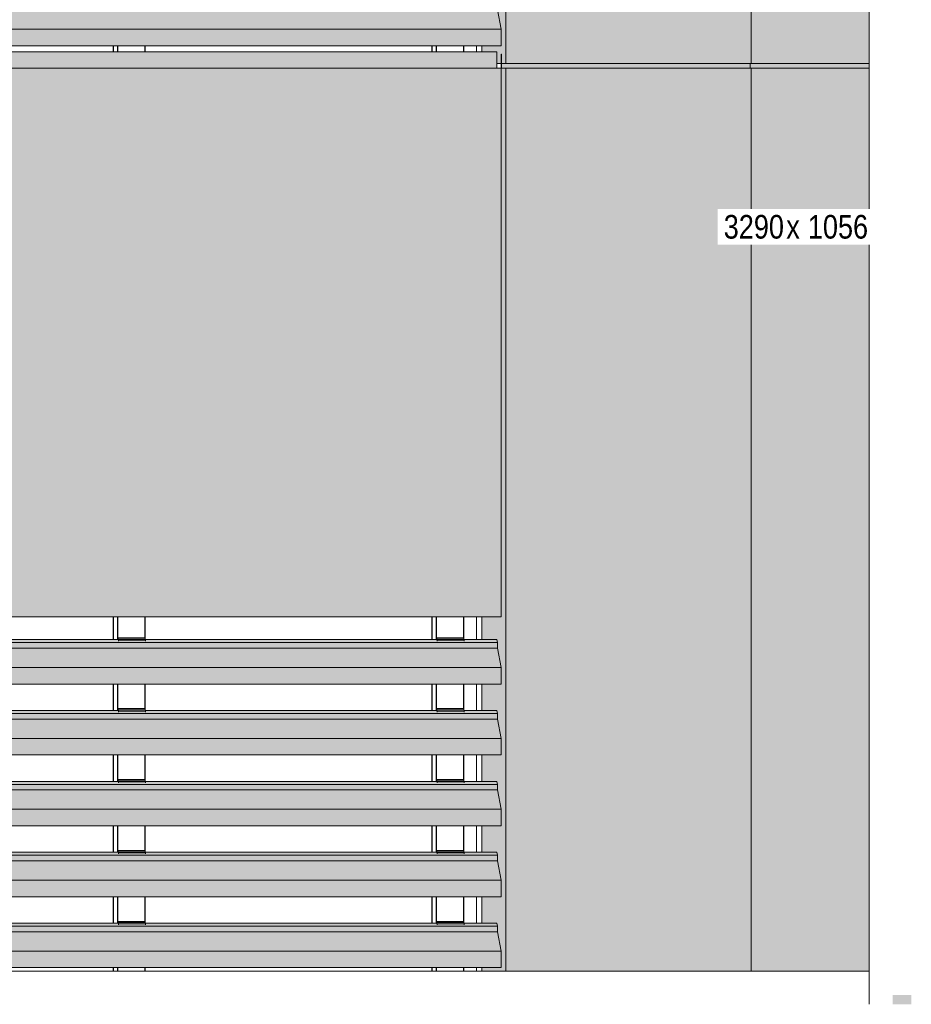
# Model space of a CAD drawing. Header units: millimetres. Extents: x 4014441 to 4046114, y 2378 to 8335946.
# Tile 21 of 71: x 4021518 to 4023405, y 106225 to 108308. Entities that reach past the tile are written whole.
import ezdxf

# ---------------------------------------------------------------- set-up
doc = ezdxf.new("R2010")
doc.units = ezdxf.units.MM
for name, color, linetype, lineweight in [('Марки по нескольким категориям', 7, 'Continuous', 9), ('Обобщенные модели', 7, 'Continuous', 18), ('Типовые аннотации', 7, 'Continuous', 18), ('Элементы узлов', 7, 'Continuous', 18)]:
    doc.layers.add(name, color=color, linetype=linetype, lineweight=lineweight)
doc.styles.add('Arial Narrow', font='ARIALN.TTF', dxfattribs={"height": 50})

# ---------------------------------------------------------------- blocks, each defined once
blk = doc.blocks.new('HILTI_s_Композит_тип_Ко - Тип КоБ D2-21034063-Корпус 1_ Фрагмент 4_ Схема раскладки облицовки')
at = {"layer": 'Обобщенные модели', "true_color": 0xf7fbf5}
for points in [[(4019632.4, 107045.4), (4019641.5, 107045.4), (4019641.5, 108205.4), (4019632.4, 108205.4), (4019632.4, 108240.4), (4019631.7, 108240.4), (4019631.7, 108201.4), (4019635.1, 108201.4), (4019635.1, 107135.4), (4019640.8, 107135.4), (4019640.8, 107049.4), (4019632.4, 107049.4)], [(4022474.4, 108205.4), (4022527.7, 108205.4), (4022527.7, 108240.4), (4019632.4, 108240.4), (4019632.4, 108205.4), (4022402.8, 108205.4)], [(4021114.5, 107045.4), (4022536.8, 107045.4), (4022536.8, 108205.4), (4019641.5, 108205.4), (4019641.5, 107045.4), (4020971.3, 107045.4)]]:
    blk.add_hatch(color=7, dxfattribs=at).paths.add_polyline_path(points)
at = {"layer": 'Обобщенные модели'}
for p, q in [((4019632.4, 108240.4), (4019631.7, 108240.4)), ((4019632.4, 108205.4), (4019632.4, 108240.4)), ((4019632.4, 108240.4), (4022527.7, 108240.4)), ((4022527.7, 108240.4), (4022527.7, 108205.4)), ((4019631.7, 108215.4), (4019631.7, 108205.4)), ((4019631.7, 108201.4), (4019635.1, 108201.4)), ((4019641.5, 108205.4), (4019632.4, 108205.4)), ((4019635.1, 108201.4), (4019635.1, 107135.4)), ((4019641.5, 107045.4), (4019641.5, 108205.4)), ((4019641.5, 108205.4), (4022536.8, 108205.4)), ((4022536.8, 108205.4), (4022536.8, 107045.4)), ((4019635.1, 107135.4), (4019640.8, 107135.4)), ((4019640.8, 107135.4), (4019640.8, 107049.4)), ((4019640.8, 107049.4), (4019632.4, 107049.4)), ((4019632.4, 107049.4), (4019632.4, 107045.4)), ((4019632.4, 107045.4), (4019641.5, 107045.4)), ((4019641.5, 107045.4), (4022536.8, 107045.4))]:
    blk.add_line(p, q, dxfattribs=at)
blk = doc.blocks.new('Корп2_Кассета выпуклая - Корп2_Кассета выпуклая_Цвет DESIGN D2-21032864-Корпус 1_ Фрагмент 4_ Схема раскладки облицовки')
at = {"layer": 'Обобщенные модели', "true_color": 0xf7fbf5}
for points in [[(4022527.7, 108215.4), (4022547, 108215.4), (4022547, 111505.4), (4022537.5, 111505.4), (4022537.4, 111515.4), (4022537.2, 111515.4), (4022537.2, 111505.4), (4022536.4, 111505.4), (4022536.4, 110345.4), (4022496.1, 110345.4), (4022496.1, 110297), (4022527.9, 110297), (4022529, 110290.7), (4022529, 110278.9), (4022537.3, 110238), (4022537.2, 110203), (4022496.1, 110203), (4022496.1, 110147), (4022527.9, 110147), (4022529, 110140.7), (4022529, 110128.9), (4022537.3, 110088), (4022537.2, 110053), (4022496.1, 110053), (4022496.1, 109997), (4022527.9, 109997), (4022529, 109990.7), (4022529, 109978.9), (4022537.3, 109938), (4022537.2, 109903), (4022496.1, 109903), (4022496.1, 109847), (4022527.9, 109847), (4022529, 109840.7), (4022529, 109828.9), (4022537.3, 109788), (4022537.2, 109753), (4022496.1, 109753), (4022496.1, 109697), (4022527.9, 109697), (4022529, 109690.7), (4022529, 109678.9), (4022537.3, 109638), (4022537.2, 109603), (4022496.1, 109603), (4022496.1, 109547), (4022527.9, 109547), (4022529, 109540.7), (4022529, 109528.9), (4022537.3, 109488), (4022537.2, 109453), (4022496.1, 109453), (4022496.1, 109397), (4022527.9, 109397), (4022529, 109390.7), (4022529, 109378.9), (4022537.3, 109338), (4022537.2, 109303), (4022496.1, 109303), (4022496.1, 109247), (4022527.9, 109247), (4022529, 109240.7), (4022529, 109228.9), (4022537.3, 109188), (4022537.2, 109153), (4022496.1, 109153), (4022496.1, 109097), (4022527.9, 109097), (4022529, 109090.7), (4022529, 109078.9), (4022537.3, 109038), (4022537.2, 109003), (4022496.1, 109003), (4022496.1, 108947), (4022527.9, 108947), (4022529, 108940.7), (4022529, 108928.9), (4022537.3, 108888), (4022537.2, 108853), (4022496.1, 108853), (4022496.1, 108797), (4022527.9, 108797), (4022529, 108790.7), (4022529, 108778.9), (4022537.3, 108738), (4022537.2, 108703), (4022496.1, 108703), (4022496.1, 108647), (4022527.9, 108647), (4022529, 108640.7), (4022529, 108628.9), (4022537.3, 108588), (4022537.2, 108553), (4022496.1, 108553), (4022496.1, 108497), (4022527.9, 108497), (4022529, 108490.7), (4022529, 108478.9), (4022537.3, 108438), (4022537.2, 108403), (4022496.1, 108403), (4022496.1, 108347), (4022527.9, 108347), (4022529, 108340.7), (4022529, 108328.9), (4022537.3, 108288), (4022537.2, 108253), (4022496.1, 108253), (4022496.1, 108240.4), (4022527.7, 108240.4)], [(4022832.3, 108215.4), (4023066.2, 108215.4), (4023066.2, 111505.4), (4022547, 111505.4), (4022547, 108215.4), (4022689.1, 108215.4)], [(4023315.6, 108215.4), (4023315.6, 109268), (4023272.3, 109281.7), (4023315.6, 109295.5), (4023295.9, 109295.5), (4023295.9, 109323.6), (4023315.6, 109323.6), (4023315.6, 111505.4), (4023066.2, 111505.4), (4023066.2, 108215.4)]]:
    blk.add_hatch(color=7, dxfattribs=at).paths.add_polyline_path(points)
at = {"layer": 'Обобщенные модели'}
for p, q in [((4022547, 108215.4), (4022547, 111505.4)), ((4023066.2, 108215.4), (4023066.2, 111503.4)), ((4022496.1, 108240.4), (4022496.1, 108253.1)), ((4022537.5, 108215.4), (4022527.7, 108215.4)), ((4022547, 108215.4), (4022537.5, 108215.4)), ((4023066.2, 108215.4), (4022547, 108215.4)), ((4023315.6, 108215.4), (4023066.2, 108215.4))]:
    blk.add_line(p, q, dxfattribs=at)
blk = doc.blocks.new('Корп2_Кассета выпуклая - Корп2_Кассета выпуклая_Цвет DESIGN D2-V3-Корпус 1_ Фрагмент 4_ Схема раскладки облицовки')
at = {"layer": 'Обобщенные модели', "true_color": 0xf7fbf5}
for points in [[(4022537.3, 106295.5), (4022547, 106295.5), (4022547, 108205.4), (4022537.5, 108205.4), (4022537.5, 108235.4), (4022537.2, 108235.4), (4022537.2, 108205.4), (4022536.8, 108205.4), (4022536.8, 107045.4), (4022496.1, 107045.4), (4022496.1, 106997), (4022527.9, 106997), (4022529, 106990.7), (4022529, 106978.9), (4022537.3, 106938), (4022537.2, 106903), (4022496.1, 106903), (4022496.1, 106847), (4022527.9, 106847), (4022529, 106840.7), (4022529, 106828.9), (4022537.3, 106788), (4022537.2, 106753), (4022496.1, 106753), (4022496.1, 106697), (4022527.9, 106697), (4022529, 106690.7), (4022529, 106678.9), (4022537.3, 106638), (4022537.2, 106603), (4022496.1, 106603), (4022496.1, 106547), (4022527.9, 106547), (4022529, 106540.7), (4022529, 106528.9), (4022537.3, 106488), (4022537.2, 106453), (4022496.1, 106453), (4022496.1, 106397), (4022527.9, 106397), (4022529, 106390.7), (4022529, 106378.9), (4022537.3, 106338), (4022537.2, 106303), (4022496.1, 106303), (4022496.1, 106295.5), (4022537.3, 106295.5)], [(4022546, 108205.4), (4023063.6, 108205.4), (4023063.6, 108215.4), (4022537.5, 108215.4), (4022537.5, 108205.4)], [(4022547, 106295.5), (4023066.2, 106295.5), (4023066.2, 108205.4), (4022547, 108205.4), (4022547, 106321.5)], [(4023063.6, 108205.4), (4023315.6, 108205.4), (4023315.6, 108215.4), (4023063.6, 108215.4)]]:
    blk.add_hatch(color=7, dxfattribs=at).paths.add_polyline_path(points)
h = blk.add_hatch(color=7, dxfattribs=at)
h.paths.add_polyline_path([(4023382.7, 106225.5), (4023404.9, 106225.5), (4023404.9, 106245.5), (4023365.6, 106245.5), (4023365.6, 106225.5)])
h.paths.add_polyline_path([(4023315.6, 106295.5), (4023315.6, 108205.4), (4023066.2, 108205.4), (4023066.2, 106295.5)])
at = {"layer": 'Обобщенные модели'}
for p, q in [((4022537.5, 108235.4), (4022537.2, 108235.4)), ((4022537.2, 108235.4), (4022537.2, 108205.4)), ((4022537.5, 108205.4), (4022537.5, 108235.4)), ((4022537.2, 108205.4), (4022536.8, 108205.4)), ((4022547, 108205.4), (4022537.5, 108205.4)), ((4022547, 106295.5), (4022547, 108205.4)), ((4023066.2, 108205.4), (4022547, 108205.4)), ((4023063.6, 108215.4), (4023063.6, 108205.4)), ((4023066.2, 108203.4), (4023066.2, 108205.4)), ((4023315.6, 108205.4), (4023066.2, 108205.4)), ((4023066.2, 106295.5), (4023066.2, 108203.4)), ((4022496.1, 106997), (4022496.1, 107045.4)), ((4022496.1, 106847), (4022496.1, 106903.1)), ((4022496.1, 106697), (4022496.1, 106753.1)), ((4022496.1, 106547), (4022496.1, 106603.1)), ((4022496.1, 106397), (4022496.1, 106453.1)), ((4022496.1, 106295.5), (4022496.1, 106303.1))]:
    blk.add_line(p, q, dxfattribs=at)
blk = doc.blocks.new('S_Вентрешетки_Профиль внешний - Профиль крепежный-21268553-Корпус 1_ Фрагмент 4_ Схема раскладки облицовки')
at = {"layer": 'Обобщенные модели', "true_color": 0x373f43}
h = blk.add_hatch(color=149, dxfattribs=at)
h.paths.add_polyline_path([(4019638.3, 108301.2), (4019637.9, 108302.5), (4019638.3, 108296.4)])
h.paths.add_polyline_path([(4019641.3, 108253.1), (4019641.5, 108253.5), (4019641.3, 108288.7), (4019633.2, 108328.9), (4019633.2, 108340.7), (4019632, 108347), (4019632, 108344.6), (4019632.8, 108340.2), (4019632.8, 108329.9), (4019632, 108329.9), (4019632.4, 108328.7), (4019632.8, 108328.7), (4019641.1, 108287.3), (4019640.9, 108255)])
h.paths.add_polyline_path([(4019636.5, 108299.4), (4019637.3, 108299.6), (4019637.6, 108300.1), (4019637.3, 108300.9)])
for points in [[(4022529, 108340.7), (4022527.9, 108347), (4022458.4, 108347), (4022458.6, 108345.9), (4022458.6, 108343.8), (4022401.6, 108343.8), (4022400.9, 108347), (4021784.2, 108347), (4021784.4, 108345.9), (4021784.4, 108343.8), (4021727.4, 108343.8), (4021726.7, 108347), (4021110, 108347), (4021110.2, 108345.9), (4021110.2, 108343.8), (4021053.2, 108343.8), (4021052.5, 108347), (4020435.8, 108347), (4020436, 108345.9), (4020436, 108343.8), (4020379, 108343.8), (4020378.3, 108347), (4019761.6, 108347), (4019761.8, 108345.9), (4019761.8, 108343.8), (4019704.8, 108343.8), (4019704, 108347), (4019632, 108347), (4019633.2, 108340.7), (4022453.3, 108340.7)], [(4019633.1, 108327), (4019632.8, 108328.7), (4019632.4, 108328.7), (4019632.6, 108327), (4019632.8, 108327)], [(4019969.2, 108328.9), (4022529, 108328.9), (4022529, 108340.7), (4019633.2, 108340.7), (4019633.2, 108328.9), (4019826.1, 108328.9)], [(4022537.3, 108288), (4022529, 108328.9), (4019633.2, 108328.9), (4019641.5, 108288), (4022474.4, 108288)], [(4019637.6, 108299.6), (4019638, 108299.6), (4019637.9, 108300.1), (4019637.6, 108300.1), (4019637.3, 108299.6)], [(4019637.5, 108301.9), (4019637.9, 108302.1), (4019637.6, 108303.1), (4019637.5, 108302.1)], [(4019638, 108300.1), (4019637.6, 108301.9), (4019637.5, 108301.9), (4019637.9, 108300.1)], [(4019638, 108299.4), (4019637.9, 108299.6), (4019637.9, 108299.4)], [(4019639.3, 108296.4), (4019638.3, 108300.7), (4019638.3, 108296.4), (4019639.1, 108296.4)], [(4019639.4, 108295.8), (4019639.1, 108296.4), (4019638.3, 108296.1), (4019638.3, 108295.8), (4019639.2, 108295.8)], [(4022537.3, 108253.5), (4022537.3, 108288), (4019641.5, 108288), (4019641.5, 108253.5), (4022474.4, 108253.5)], [(4022537.2, 108253), (4022537.3, 108253.4), (4022537.3, 108253.5), (4019641.4, 108253.2), (4019641.4, 108253), (4022474.4, 108253)]]:
    blk.add_hatch(color=149, dxfattribs=at).paths.add_polyline_path(points)
at = {"layer": 'Обобщенные модели'}
for p, q in [((4019633.2, 108340.7), (4019632, 108347)), ((4019632, 108347), (4019632, 108344.6)), ((4019704.2, 108347), (4019632, 108347)), ((4020378.4, 108347), (4019761.6, 108347)), ((4021052.6, 108347), (4020435.8, 108347)), ((4021726.8, 108347), (4021110, 108347)), ((4022401, 108347), (4021784.2, 108347)), ((4022527.9, 108347), (4022458.4, 108347)), ((4022527.9, 108347), (4022529, 108340.7)), ((4019632, 108344.6), (4019632.8, 108340.2)), ((4019632.8, 108329.9), (4019632, 108329.9)), ((4019632, 108329.9), (4019632.4, 108327)), ((4019632.4, 108327), (4019632.4, 108328.7)), ((4019632.4, 108328.7), (4019632.8, 108328.7)), ((4019632.4, 108327), (4019633.1, 108327)), ((4019632.8, 108340.2), (4019632.8, 108329.9)), ((4019632.8, 108328.7), (4019637.6, 108304.6)), ((4019633.2, 108328.9), (4019633.2, 108340.7)), ((4022529, 108340.7), (4019633.2, 108340.7)), ((4019641.5, 108288), (4019633.2, 108328.9)), ((4022529, 108328.9), (4019633.2, 108328.9)), ((4022529, 108340.7), (4022529, 108328.9)), ((4022529, 108328.9), (4022537.3, 108288)), ((4019637.3, 108300.9), (4019636.5, 108299.4)), ((4019636.5, 108299.4), (4019637.3, 108299.6)), ((4019636.5, 108299.4), (4019638, 108299.4)), ((4019637.3, 108299.6), (4019637.6, 108300.1)), ((4019637.3, 108299.6), (4019638, 108299.6)), ((4019637.6, 108300.1), (4019637.5, 108301.9)), ((4019637.6, 108300.1), (4019638, 108300.1)), ((4019637.9, 108302.5), (4019638.1, 108297.8)), ((4019638.1, 108297.8), (4019638.1, 108296.4)), ((4019638.2, 108295.8), (4019639.4, 108295.8)), ((4019638.3, 108296.4), (4019638.3, 108301.2)), ((4019638.3, 108301.2), (4019641.1, 108287.3)), ((4019641.1, 108287.3), (4019641.2, 108256)), ((4019641.5, 108253.5), (4019641.5, 108288)), ((4022537.3, 108288), (4019641.5, 108288)), ((4022537.3, 108288), (4022537.3, 108253.5)), ((4019641.2, 108256), (4019640.9, 108256)), ((4019640.9, 108256), (4019640.9, 108255)), ((4019640.9, 108255), (4019641.3, 108253.1)), ((4019641.4, 108253), (4022537.2, 108253))]:
    blk.add_line(p, q, dxfattribs=at)
for centre, major_axis, start_param, end_param in [((4019637.7, 108302.2), (0, 2.4), 0.10691, 2.137876), ((4019637.7, 108302.2), (0, 1.05), 5.026548, 8.168141), ((4019638.2, 108296.4), (0, 0.55), 1.570796, 2.879793), ((4019638.2, 108296.4), (0, 0.55), 3.141593, 4.712389), ((4019641.4, 108253.5), (0, 0.5), 2.408554, 2.920518), ((4019641.4, 108253.5), (0, 0.5), 3.141593, 4.712389), ((4022537.2, 108253.5), (0, 0.5), 3.141593, 4.712389)]:
    blk.add_ellipse(centre, major_axis=major_axis, ratio=0.181926, start_param=start_param, end_param=end_param, dxfattribs=at)
blk = doc.blocks.new('HILTI_s_Профиль_MFT-RP - Усиленный профиль MFT-RP-58 77x50 L-V61-Корпус 1_ Фрагмент 4_ Схема раскладки облицовки')
at = {"layer": 'Обобщенные модели', "lineweight": 25}
for p, q in [((4022390.4, 108253.1), (4022390.4, 108240.4)), ((4022400.1, 108240.4), (4022400.1, 108253.1)), ((4022400.4, 108240.4), (4022400.4, 108253.1)), ((4022457.5, 108253.1), (4022457.5, 108240.4)), ((4022390.4, 107045.4), (4022390.4, 106997)), ((4022400.1, 106997), (4022400.1, 107045.4)), ((4022400.4, 106997), (4022400.4, 107045.4)), ((4022457.5, 107045.4), (4022457.5, 107001)), ((4022390.4, 106903.1), (4022390.4, 106847)), ((4022400.1, 106847), (4022400.1, 106903.1)), ((4022400.4, 106847), (4022400.4, 106903.1)), ((4022457.5, 106903.1), (4022457.5, 106851)), ((4022390.4, 106753.1), (4022390.4, 106697)), ((4022400.1, 106697), (4022400.1, 106753.1)), ((4022400.4, 106697), (4022400.4, 106753.1)), ((4022457.5, 106753.1), (4022457.5, 106701)), ((4022390.4, 106603.1), (4022390.4, 106547)), ((4022400.1, 106547), (4022400.1, 106603.1)), ((4022400.4, 106547), (4022400.4, 106603.1)), ((4022457.5, 106603.1), (4022457.5, 106551)), ((4022390.4, 106453.1), (4022390.4, 106397)), ((4022400.1, 106397), (4022400.1, 106453.1)), ((4022400.4, 106397), (4022400.4, 106453.1)), ((4022457.5, 106453.1), (4022457.5, 106401)), ((4022390.4, 106303.1), (4022390.4, 106295.5)), ((4022400.1, 106295.5), (4022400.1, 106303.1)), ((4022400.4, 106295.5), (4022400.4, 106303.1)), ((4022457.5, 106303.1), (4022457.5, 106295.5))]:
    blk.add_line(p, q, dxfattribs=at)
blk = doc.blocks.new('HILTI_s_Профиль_MFT-RP - Усиленный профиль MFT-RP-58 77x50 L-V65-Корпус 1_ Фрагмент 4_ Схема раскладки облицовки')
at = {"layer": 'Обобщенные модели', "lineweight": 25}
for p, q in [((4021716.2, 108253.1), (4021716.2, 108240.4)), ((4021725.9, 108240.4), (4021725.9, 108253.1)), ((4021726.2, 108240.4), (4021726.2, 108253.1)), ((4021783.3, 108253.1), (4021783.3, 108240.4)), ((4021716.2, 107045.4), (4021716.2, 106997)), ((4021725.9, 106997), (4021725.9, 107045.4)), ((4021726.2, 106997), (4021726.2, 107045.4)), ((4021783.3, 107045.4), (4021783.3, 107001)), ((4021716.2, 106903.1), (4021716.2, 106847)), ((4021725.9, 106847), (4021725.9, 106903.1)), ((4021726.2, 106847), (4021726.2, 106903.1)), ((4021783.3, 106903.1), (4021783.3, 106851)), ((4021716.2, 106753.1), (4021716.2, 106697)), ((4021725.9, 106697), (4021725.9, 106753.1)), ((4021726.2, 106697), (4021726.2, 106753.1)), ((4021783.3, 106753.1), (4021783.3, 106701)), ((4021716.2, 106603.1), (4021716.2, 106547)), ((4021725.9, 106547), (4021725.9, 106603.1)), ((4021726.2, 106547), (4021726.2, 106603.1)), ((4021783.3, 106603.1), (4021783.3, 106551)), ((4021716.2, 106453.1), (4021716.2, 106397)), ((4021725.9, 106397), (4021725.9, 106453.1)), ((4021726.2, 106397), (4021726.2, 106453.1)), ((4021783.3, 106453.1), (4021783.3, 106401)), ((4021716.2, 106303.1), (4021716.2, 106295.5)), ((4021725.9, 106295.5), (4021725.9, 106303.1)), ((4021726.2, 106295.5), (4021726.2, 106303.1)), ((4021783.3, 106303.1), (4021783.3, 106295.5))]:
    blk.add_line(p, q, dxfattribs=at)
blk = doc.blocks.new('S_Вентрешетки_Профиль внешний - Профиль крепежный-V69-Корпус 1_ Фрагмент 4_ Схема раскладки облицовки')
at = {"layer": 'Обобщенные модели', "true_color": 0x373f43}
h = blk.add_hatch(color=149, dxfattribs=at)
h.paths.add_polyline_path([(4019638.3, 106351.2), (4019637.9, 106352.5), (4019638.3, 106346.4)])
h.paths.add_polyline_path([(4019641.3, 106303.1), (4019641.5, 106303.5), (4019641.5, 106338), (4019633.2, 106378.9), (4019633.2, 106390.7), (4019632, 106397), (4019632, 106394.6), (4019632.8, 106390.2), (4019632.8, 106379.9), (4019632, 106379.9), (4019632.4, 106378.7), (4019632.8, 106378.7), (4019641.1, 106337.3), (4019640.9, 106305)])
h.paths.add_polyline_path([(4019636.5, 106349.4), (4019637.3, 106349.6), (4019637.6, 106350.1), (4019637.3, 106350.9)])
for points in [[(4022529, 106390.7), (4022527.9, 106397), (4022458.4, 106397), (4022458.6, 106395.9), (4022458.6, 106393.8), (4022401.6, 106393.8), (4022400.9, 106397), (4021784.2, 106397), (4021784.4, 106395.9), (4021784.4, 106393.8), (4021727.4, 106393.8), (4021726.7, 106397), (4021110, 106397), (4021110.2, 106395.9), (4021110.2, 106393.8), (4021053.2, 106393.8), (4021052.5, 106397), (4020435.8, 106397), (4020436, 106395.9), (4020436, 106393.8), (4020379, 106393.8), (4020378.3, 106397), (4019761.6, 106397), (4019761.8, 106395.9), (4019761.8, 106393.8), (4019704.8, 106393.8), (4019704, 106397), (4019632, 106397), (4019633.2, 106390.7), (4022474.4, 106390.7)], [(4019969.2, 106378.9), (4022529, 106378.9), (4022529, 106390.7), (4019633.2, 106390.7), (4019633.2, 106378.9), (4019826.1, 106378.9)], [(4019633.1, 106377), (4019632.8, 106378.7), (4019632.4, 106378.7), (4019632.6, 106377), (4019632.8, 106377)], [(4022537.3, 106338), (4022529, 106378.9), (4019633.2, 106378.9), (4019641.5, 106338), (4022529, 106338)], [(4019637.6, 106349.6), (4019638, 106349.6), (4019637.9, 106350.1), (4019637.6, 106350.1), (4019637.3, 106349.6)], [(4019638, 106350.1), (4019637.6, 106351.9), (4019637.5, 106351.9), (4019637.9, 106350.1)], [(4019637.9, 106351.9), (4019637.6, 106353.1), (4019637.6, 106351.9), (4019637.9, 106351.9)], [(4019638, 106349.4), (4019637.9, 106349.6), (4019637.9, 106349.4)], [(4019639.3, 106346.4), (4019638.3, 106350.7), (4019638.3, 106346.4), (4019639.1, 106346.4)], [(4019639.4, 106345.8), (4019639.1, 106346.4), (4019638.3, 106346.1), (4019638.3, 106345.8), (4019639.2, 106345.8)], [(4022537.3, 106303.5), (4022537.3, 106338), (4019641.5, 106338), (4019641.5, 106303.5), (4022402.8, 106303.5)], [(4022537.2, 106303), (4022537.3, 106303.4), (4022537.3, 106303.5), (4019641.4, 106303.2), (4019641.4, 106303), (4022402.8, 106303)]]:
    blk.add_hatch(color=149, dxfattribs=at).paths.add_polyline_path(points)
at = {"layer": 'Обобщенные модели'}
for p, q in [((4019633.2, 106390.7), (4019632, 106397)), ((4019632, 106397), (4019632, 106394.6)), ((4019704.2, 106397), (4019632, 106397)), ((4019632, 106394.6), (4019632.8, 106390.2)), ((4019632.8, 106390.2), (4019632.8, 106379.9)), ((4019633.2, 106378.9), (4019633.2, 106390.7)), ((4022529, 106390.7), (4019633.2, 106390.7)), ((4020378.4, 106397), (4019761.6, 106397)), ((4021052.6, 106397), (4020435.8, 106397)), ((4021726.8, 106397), (4021110, 106397)), ((4022401, 106397), (4021784.2, 106397)), ((4022527.9, 106397), (4022458.4, 106397)), ((4022527.9, 106397), (4022529, 106390.7)), ((4022529, 106390.7), (4022529, 106378.9)), ((4019632.8, 106379.9), (4019632, 106379.9)), ((4019632, 106379.9), (4019632.4, 106377)), ((4019632.4, 106377), (4019632.4, 106378.7)), ((4019632.4, 106378.7), (4019632.8, 106378.7)), ((4019632.4, 106377), (4019633.1, 106377)), ((4019632.8, 106378.7), (4019637.6, 106354.6)), ((4019641.5, 106338), (4019633.2, 106378.9)), ((4022529, 106378.9), (4019633.2, 106378.9)), ((4022529, 106378.9), (4022537.3, 106338)), ((4019637.3, 106350.9), (4019636.5, 106349.4)), ((4019636.5, 106349.4), (4019637.3, 106349.6)), ((4019636.5, 106349.4), (4019638, 106349.4)), ((4019637.3, 106349.6), (4019637.6, 106350.1)), ((4019637.3, 106349.6), (4019638, 106349.6)), ((4019637.6, 106350.1), (4019637.5, 106351.9)), ((4019637.6, 106350.1), (4019638, 106350.1)), ((4019637.9, 106352.5), (4019638.1, 106347.8)), ((4019638.1, 106347.8), (4019638.1, 106346.4)), ((4019638.3, 106346.4), (4019638.3, 106351.2)), ((4019638.3, 106351.2), (4019641.1, 106337.3)), ((4019638.2, 106345.8), (4019639.4, 106345.8)), ((4019641.1, 106337.3), (4019641.2, 106306)), ((4019641.5, 106303.5), (4019641.5, 106338)), ((4022537.3, 106338), (4019641.5, 106338)), ((4022537.3, 106338), (4022537.3, 106303.5)), ((4019641.2, 106306), (4019640.9, 106306)), ((4019640.9, 106306), (4019640.9, 106305)), ((4019640.9, 106305), (4019641.3, 106303.1)), ((4019641.4, 106303), (4022537.2, 106303))]:
    blk.add_line(p, q, dxfattribs=at)
for centre, major_axis, start_param, end_param in [((4019637.7, 106352.2), (0, 2.4), 0.10691, 2.137876), ((4019637.7, 106352.2), (0, 1.05), 5.026548, 8.168141), ((4019638.2, 106346.4), (0, 0.55), 1.570796, 2.879793), ((4019638.2, 106346.4), (0, 0.55), 3.141593, 4.712389), ((4019641.4, 106303.5), (0, 0.5), 2.408554, 2.920518), ((4019641.4, 106303.5), (0, 0.5), 3.141593, 4.712389), ((4022537.2, 106303.5), (0, 0.5), 3.141593, 4.712389)]:
    blk.add_ellipse(centre, major_axis=major_axis, ratio=0.181926, start_param=start_param, end_param=end_param, dxfattribs=at)
blk = doc.blocks.new('S_Вентрешетки_Профиль крепежный - Профиль крепежный-21269846-Корпус 1_ Фрагмент 4_ Схема раскладки облицовки')
at = {"layer": 'Обобщенные модели', "true_color": 0x373f43}
for points in [[(4019761.1, 108348.2), (4019761.1, 108351), (4019704, 108351), (4019704.2, 108348.2), (4019754.5, 108348.2)], [(4019704.8, 108343.8), (4019704.8, 108345.9), (4019704.4, 108348.2), (4019704, 108348.2), (4019704.2, 108347), (4019704.6, 108344.9)], [(4019761.8, 108345.9), (4019761.4, 108348.2), (4019704.4, 108348.2), (4019704.8, 108345.9), (4019754.5, 108345.9)], [(4019761.8, 108343.8), (4019761.8, 108345.9), (4019704.8, 108345.9), (4019704.8, 108343.8), (4019754.5, 108343.8)]]:
    blk.add_hatch(color=149, dxfattribs=at).paths.add_polyline_path(points)
at = {"layer": 'Обобщенные модели'}
for p, q in [((4019704, 108351), (4019703.8, 108351)), ((4019703.8, 108351), (4019703.8, 108347)), ((4019704, 108348.2), (4019704, 108351)), ((4019704, 108351), (4019761.1, 108351)), ((4019704.4, 108348.2), (4019704, 108348.2)), ((4019704.2, 108347), (4019704.4, 108345.6)), ((4019704.8, 108345.9), (4019704.4, 108348.2)), ((4019704.4, 108348.2), (4019761.4, 108348.2)), ((4019704.8, 108343.8), (4019704.8, 108345.9)), ((4019704.8, 108345.9), (4019761.8, 108345.9)), ((4019761.1, 108351), (4019761.1, 108348.2)), ((4019761.4, 108348.2), (4019761.8, 108345.9)), ((4019761.8, 108345.9), (4019761.8, 108343.8))]:
    blk.add_line(p, q, dxfattribs=at)
blk = doc.blocks.new('S_Вентрешетки_Профиль крепежный - Профиль крепежный-V70-Корпус 1_ Фрагмент 4_ Схема раскладки облицовки')
at = {"layer": 'Обобщенные модели', "true_color": 0x373f43}
for points in [[(4021783.7, 106398.2), (4021783.7, 106401), (4021726.7, 106401), (4021726.8, 106398.2), (4021758.6, 106398.2)], [(4021727.4, 106393.8), (4021727.4, 106395.9), (4021727, 106398.2), (4021726.7, 106398.2), (4021726.8, 106397), (4021727.2, 106394.9)], [(4021784.4, 106395.9), (4021784, 106398.2), (4021727, 106398.2), (4021727.4, 106395.9), (4021758.6, 106395.9)], [(4021784.4, 106393.8), (4021784.4, 106395.9), (4021727.4, 106395.9), (4021727.4, 106393.8), (4021758.6, 106393.8)]]:
    blk.add_hatch(color=149, dxfattribs=at).paths.add_polyline_path(points)
at = {"layer": 'Обобщенные модели'}
for p, q in [((4021726.7, 106401), (4021726.4, 106401)), ((4021726.4, 106401), (4021726.4, 106397)), ((4021726.7, 106398.2), (4021726.7, 106401)), ((4021726.7, 106401), (4021783.7, 106401)), ((4021727, 106398.2), (4021726.7, 106398.2)), ((4021726.8, 106397), (4021727.1, 106395.6)), ((4021727.4, 106395.9), (4021727, 106398.2)), ((4021727, 106398.2), (4021784, 106398.2)), ((4021727.4, 106393.8), (4021727.4, 106395.9)), ((4021727.4, 106395.9), (4021784.4, 106395.9)), ((4021783.7, 106401), (4021783.7, 106398.2)), ((4021784, 106398.2), (4021784.4, 106395.9)), ((4021784.4, 106395.9), (4021784.4, 106393.8))]:
    blk.add_line(p, q, dxfattribs=at)
blk = doc.blocks.new('S_Вентрешетки_Профиль крепежный - Профиль крепежный-V50-Корпус 1_ Фрагмент 4_ Схема раскладки облицовки')
at = {"layer": 'Обобщенные модели', "true_color": 0x373f43}
for points in [[(4021109.5, 108348.2), (4021109.5, 108351), (4021052.5, 108351), (4021052.6, 108348.2), (4021053.2, 108348.2)], [(4021053.2, 108343.8), (4021053.2, 108345.9), (4021052.8, 108348.2), (4021052.5, 108348.2), (4021052.6, 108347), (4021053, 108344.9)], [(4021110.2, 108345.9), (4021109.8, 108348.2), (4021052.8, 108348.2), (4021053.2, 108345.9), (4021059.1, 108345.9)], [(4021110.2, 108343.8), (4021110.2, 108345.9), (4021053.2, 108345.9), (4021053.2, 108343.8)]]:
    blk.add_hatch(color=149, dxfattribs=at).paths.add_polyline_path(points)
at = {"layer": 'Обобщенные модели'}
for p, q in [((4021052.5, 108351), (4021052.2, 108351)), ((4021052.2, 108351), (4021052.2, 108347)), ((4021052.5, 108348.2), (4021052.5, 108351)), ((4021052.5, 108351), (4021109.5, 108351)), ((4021052.8, 108348.2), (4021052.5, 108348.2)), ((4021052.6, 108347), (4021052.9, 108345.6)), ((4021053.2, 108345.9), (4021052.8, 108348.2)), ((4021052.8, 108348.2), (4021109.8, 108348.2)), ((4021053.2, 108343.8), (4021053.2, 108345.9)), ((4021053.2, 108345.9), (4021110.2, 108345.9)), ((4021109.5, 108351), (4021109.5, 108348.2)), ((4021109.8, 108348.2), (4021110.2, 108345.9)), ((4021110.2, 108345.9), (4021110.2, 108343.8))]:
    blk.add_line(p, q, dxfattribs=at)
blk = doc.blocks.new('S_Вентрешетки_Профиль крепежный - Профиль крепежный-V51-Корпус 1_ Фрагмент 4_ Схема раскладки облицовки')
at = {"layer": 'Обобщенные модели', "true_color": 0x373f43}
for points in [[(4022457.9, 108498.2), (4022457.9, 108501), (4022400.9, 108501), (4022401, 108498.2), (4022402.8, 108498.2)], [(4022401.6, 108493.8), (4022401.6, 108495.9), (4022401.2, 108498.2), (4022400.9, 108498.2), (4022401, 108497), (4022401.4, 108494.9)], [(4022458.6, 108495.9), (4022458.2, 108498.2), (4022401.2, 108498.2), (4022401.6, 108495.9), (4022405.5, 108495.9)], [(4022458.6, 108493.8), (4022458.6, 108495.9), (4022401.6, 108495.9), (4022401.6, 108493.8), (4022402.8, 108493.8)]]:
    blk.add_hatch(color=149, dxfattribs=at).paths.add_polyline_path(points)
at = {"layer": 'Обобщенные модели'}
for p, q in [((4022400.9, 108501), (4022400.6, 108501)), ((4022400.6, 108501), (4022400.6, 108497)), ((4022400.9, 108498.2), (4022400.9, 108501)), ((4022400.9, 108501), (4022457.9, 108501)), ((4022401.2, 108498.2), (4022400.9, 108498.2)), ((4022401, 108497), (4022401.3, 108495.6)), ((4022401.6, 108495.9), (4022401.2, 108498.2)), ((4022401.2, 108498.2), (4022458.2, 108498.2)), ((4022401.6, 108493.8), (4022401.6, 108495.9)), ((4022401.6, 108495.9), (4022458.6, 108495.9)), ((4022457.9, 108501), (4022457.9, 108498.2)), ((4022458.2, 108498.2), (4022458.6, 108495.9)), ((4022458.6, 108495.9), (4022458.6, 108493.8))]:
    blk.add_line(p, q, dxfattribs=at)
blk = doc.blocks.new('HILTI_Линия_Разрыва - Тип 1-20731777-Корпус 1_ Фрагмент 4_ Схема раскладки облицовки')
at = {"layer": 'Элементы узлов'}
blk.add_line((4018943.7, 106295.5), (4023315.6, 106295.5), dxfattribs=at)
blk = doc.blocks.new('HILTI_Линия_Разрыва - Тип 1-20731784-Корпус 1_ Фрагмент 4_ Схема раскладки облицовки')
at = {"layer": 'Элементы узлов'}
blk.add_line((4023315.6, 106295.5), (4023315.6, 109268), dxfattribs=at)

msp = doc.modelspace()

# ---------------------------------------------------------------- linework, layer by layer
at = {"layer": 'Обобщенные модели'}
for p, q in [((4022485.2, 108240.4), (4022485.2, 108253.1)), ((4022485.2, 106997), (4022485.2, 107045.4)), ((4022485.2, 106847), (4022485.2, 106903.1)), ((4022485.2, 106697), (4022485.2, 106753.1)), ((4022485.2, 106547), (4022485.2, 106603.1)), ((4022485.2, 106397), (4022485.2, 106453.1)), ((4022485.2, 106295.5), (4022485.2, 106303.1))]:
    msp.add_line(p, q, dxfattribs=at)
at = {"layer": 'Типовые аннотации', "lineweight": 9}
msp.add_line((4023315.6, 106295.5), (4023315.6, 106225.5), dxfattribs=at)

# ---------------------------------------------------------------- block references
at = {"layer": 'Обобщенные модели'}
for name, p in [('Корп2_Кассета выпуклая - Корп2_Кассета выпуклая_Цвет DESIGN D2-21032864-Корпус 1_ Фрагмент 4_ Схема раскладки облицовки', (0, 0)), ('S_Вентрешетки_Профиль внешний - Профиль крепежный-21268553-Корпус 1_ Фрагмент 4_ Схема раскладки облицовки', (0, 0)), ('HILTI_s_Профиль_MFT-RP - Усиленный профиль MFT-RP-58 77x50 L-V65-Корпус 1_ Фрагмент 4_ Схема раскладки облицовки', (0, 0)), ('HILTI_s_Профиль_MFT-RP - Усиленный профиль MFT-RP-58 77x50 L-V61-Корпус 1_ Фрагмент 4_ Схема раскладки облицовки', (0, 0)), ('HILTI_s_Композит_тип_Ко - Тип КоБ D2-21034063-Корпус 1_ Фрагмент 4_ Схема раскладки облицовки', (0, 0)), ('Корп2_Кассета выпуклая - Корп2_Кассета выпуклая_Цвет DESIGN D2-V3-Корпус 1_ Фрагмент 4_ Схема раскладки облицовки', (0, 0)), ('S_Вентрешетки_Профиль внешний - Профиль крепежный-21268553-Корпус 1_ Фрагмент 4_ Схема раскладки облицовки', (0, -1350)), ('S_Вентрешетки_Профиль крепежный - Профиль крепежный-V50-Корпус 1_ Фрагмент 4_ Схема раскладки облицовки', (674.2, -1350)), ('S_Вентрешетки_Профиль крепежный - Профиль крепежный-21269846-Корпус 1_ Фрагмент 4_ Схема раскладки облицовки', (2696.8, -1350)), ('S_Вентрешетки_Профиль внешний - Профиль крепежный-21268553-Корпус 1_ Фрагмент 4_ Схема раскладки облицовки', (0, -1500)), ('S_Вентрешетки_Профиль крепежный - Профиль крепежный-V50-Корпус 1_ Фрагмент 4_ Схема раскладки облицовки', (674.2, -1500)), ('S_Вентрешетки_Профиль крепежный - Профиль крепежный-21269846-Корпус 1_ Фрагмент 4_ Схема раскладки облицовки', (2696.8, -1500)), ('S_Вентрешетки_Профиль крепежный - Профиль крепежный-V50-Корпус 1_ Фрагмент 4_ Схема раскладки облицовки', (674.2, -1650)), ('S_Вентрешетки_Профиль крепежный - Профиль крепежный-V51-Корпус 1_ Фрагмент 4_ Схема раскладки облицовки', (0, -1800)), ('S_Вентрешетки_Профиль внешний - Профиль крепежный-21268553-Корпус 1_ Фрагмент 4_ Схема раскладки облицовки', (0, -1650)), ('S_Вентрешетки_Профиль внешний - Профиль крепежный-21268553-Корпус 1_ Фрагмент 4_ Схема раскладки облицовки', (0, -1800)), ('S_Вентрешетки_Профиль крепежный - Профиль крепежный-V50-Корпус 1_ Фрагмент 4_ Схема раскладки облицовки', (674.2, -1800)), ('S_Вентрешетки_Профиль крепежный - Профиль крепежный-21269846-Корпус 1_ Фрагмент 4_ Схема раскладки облицовки', (2696.8, -1800)), ('S_Вентрешетки_Профиль внешний - Профиль крепежный-V69-Корпус 1_ Фрагмент 4_ Схема раскладки облицовки', (0, 0)), ('S_Вентрешетки_Профиль крепежный - Профиль крепежный-V70-Корпус 1_ Фрагмент 4_ Схема раскладки облицовки', (0, 0)), ('S_Вентрешетки_Профиль крепежный - Профиль крепежный-21269846-Корпус 1_ Фрагмент 4_ Схема раскладки облицовки', (2696.8, -1950))]:
    msp.add_blockref(name, p, dxfattribs=at)
at = {"layer": 'Элементы узлов'}
for name in ['HILTI_Линия_Разрыва - Тип 1-20731784-Корпус 1_ Фрагмент 4_ Схема раскладки облицовки', 'HILTI_Линия_Разрыва - Тип 1-20731777-Корпус 1_ Фрагмент 4_ Схема раскладки облицовки']:
    msp.add_blockref(name, (0, 0), dxfattribs=at)

# ---------------------------------------------------------------- next in the draw order: texts
at = {"layer": 'Марки по нескольким категориям', "insert": (4023008, 107895.2), "char_height": 50, "width": 160.337, "attachment_point": 1, "style": 'Arial Narrow', "bg_fill": 3, "box_fill_scale": 1.25, "bg_fill_color": 256, "bg_fill_true_color": 13158600, "bg_fill_transparency": 0}
msp.add_mtext('3290', dxfattribs=at)

# ---------------------------------------------------------------- next in the draw order: texts
at = {"layer": 'Марки по нескольким категориям', "insert": (4023140.3, 107895.2), "char_height": 50, "width": 36.076, "attachment_point": 1, "style": 'Arial Narrow', "bg_fill": 3, "box_fill_scale": 1.25, "bg_fill_color": 256, "bg_fill_true_color": 13158600, "bg_fill_transparency": 0}
msp.add_mtext('\\fArial Narrow|b0|i0|c204|p34|;х', dxfattribs=at)

# ---------------------------------------------------------------- next in the draw order: texts
at = {"layer": 'Марки по нескольким категориям', "insert": (4023170.1, 107895.2), "char_height": 50, "width": 180.38, "attachment_point": 1, "style": 'Arial Narrow', "bg_fill": 3, "box_fill_scale": 1.25, "bg_fill_color": 256, "bg_fill_true_color": 13158600, "bg_fill_transparency": 0}
msp.add_mtext(' 1056', dxfattribs=at)

doc.saveas('drawing.dxf')
